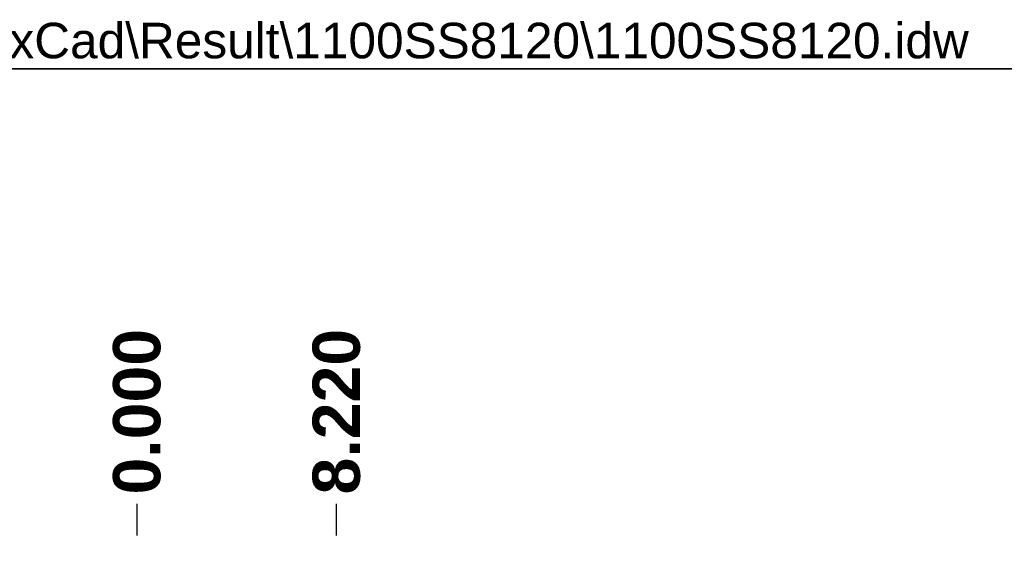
# Model space of a CAD drawing. Header units: inches. Extents: x 0 to 401, y -11 to 260.
# Tile 34 of 45: x 200 to 260, y 228 to 260. Entities that reach past the tile are written whole.
import ezdxf

# ---------------------------------------------------------------- set-up
doc = ezdxf.new("R2010")
doc.units = ezdxf.units.IN
doc.header["$LTSCALE"] = 24.054
doc.header["$MEASUREMENT"] = 0
doc.layers.get('0').update_dxf_attribs({"lineweight": 25})
for name, color, linetype, lineweight in [('Dimensions(ANSI)', 7, 'Continuous', 25), ('Sketch Geometry(ANSI)', 7, 'Continuous', 25), ('Symbols(ANSI)', 7, 'Continuous', 25)]:
    doc.layers.add(name, color=color, linetype=linetype, lineweight=lineweight)
doc.styles.add('Current-ANSI', font='arial.ttf')
doc.styles.add('Dimension-ANSI', font='arialbd.ttf')
doc.dimstyles.new('INCH-ANSI-VERTICAL', dxfattribs={"dimscale": 24.054, "dimtxt": 0.12, "dimasz": 0.098425, "dimexe": 0.04, "dimexo": 0.04, "dimgap": 0.031496, "dimtad": 0, "dimtih": 1, "dimtoh": 1, "dimdec": 3, "dimrnd": 1e-08, "dimzin": 0, "dimdsep": 46, "dimtxsty": 'Dimension-ANSI', "dimcen": 0.09, "dimdle": 0.312, "dimclrd": 179, "dimclre": 179, "dimclrt": 7, "dimadec": 1, "dimazin": 0, "dimtfac": 1, "dimtdec": 3, "dimtofl": 0, "dimtmove": 0, "dimatfit": 3, "dimfxl": 1, "dimtolj": 1, "dimtzin": 4, "dimlwd": 25, "dimlwe": 25, "dimarcsym": 0})

# ---------------------------------------------------------------- blocks, each defined once
blk = doc.blocks.new('*D15')
at = {"layer": 'Defpoints', "color": 0, "linetype": 'Continuous', "transparency": 16777216}
for p in [(207.555, 230.662), (207.555, 227.775), (207.555, 227.775)]:
    blk.add_point(p, dxfattribs=at)
at = {"layer": 'Dimensions(ANSI)', "color": 179, "linetype": 'Continuous', "lineweight": 25, "true_color": 0x262658, "transparency": 16777216}
blk.add_line((207.555, 228.737), (207.555, 230.662), dxfattribs=at)
at = {"layer": 'Dimensions(ANSI)', "color": 7, "linetype": 'Continuous', "lineweight": 25, "transparency": 16777216, "insert": (207.555, 236.28), "char_height": 2.8865, "attachment_point": 5, "rotation": 90, "style": 'Dimension-ANSI'}
blk.add_mtext('\\A1;0.000', dxfattribs=at)
blk = doc.blocks.new('*D16')
at = {"layer": 'Defpoints', "color": 0, "linetype": 'Continuous', "transparency": 16777216}
for p in [(219.723, 230.662), (207.555, 227.775), (219.723, 227.775)]:
    blk.add_point(p, dxfattribs=at)
at = {"layer": 'Dimensions(ANSI)', "color": 179, "linetype": 'Continuous', "lineweight": 25, "true_color": 0x262658, "transparency": 16777216}
blk.add_line((219.723, 228.737), (219.723, 230.662), dxfattribs=at)
at = {"layer": 'Dimensions(ANSI)', "color": 7, "linetype": 'Continuous', "lineweight": 25, "transparency": 16777216, "insert": (219.723, 236.283), "char_height": 2.8865, "attachment_point": 5, "rotation": 90, "style": 'Dimension-ANSI'}
blk.add_mtext('\\A1;8.220', dxfattribs=at)
blk = doc.blocks.new('Borders 8_EXM - B (Inch)')
at = {"layer": 'Sketch Geometry(ANSI)', "linetype": 'Continuous', "lineweight": 35}
blk.add_line((16.3979, 10.6915), (0.5229, 10.6915), dxfattribs=at)
at = {"layer": 'Symbols(ANSI)', "color": 7, "style": 'Current-ANSI'}
blk.add_attdef('FILENAME_AND_PATH_001', (6.1601, 10.7181), '', height=0.09, dxfattribs=at)

msp = doc.modelspace()

# ---------------------------------------------------------------- block references
at = {"xscale": 24.0539995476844, "yscale": 24.0539995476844, "zscale": 24.0539995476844}
msp.add_blockref('Borders 8_EXM - B (Inch)', (0, 0), dxfattribs=at).add_auto_attribs({'FILENAME_AND_PATH_001': 'C:\\Vault_Workspace\\Inventor_Dwg\\BoxCad\\Result\\1100SS8120\\1100SS8120.idw'})

# ---------------------------------------------------------------- dimensions: what is measured, and where the dimension line sits
at = {"layer": 'Dimensions(ANSI)', "color": 179, "linetype": 'Continuous', "lineweight": 25, "true_color": 0x262658}
for feature_location, offset, origin, picture, middle in [((207.5545543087, 227.7750583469), (0, 2.8864799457), (207.5545543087, 227.7750583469), '*D15', (207.5545543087, 236.2804810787)), ((219.7229, 227.7751), (0, 2.8865), (207.5546, 227.7751), '*D16', (219.7229, 236.2834))]:
    dim = msp.add_ordinate_dim(feature_location=feature_location, offset=offset, dtype=1, origin=origin, dimstyle='INCH-ANSI-VERTICAL', override={"dimgap": 0.031496, "dimtad": 0, "dimdec": 3, "dimlfac": 0.675525, "dimtol": 0, "dimlim": 0, "dimtp": 0, "dimtm": 0, "dimtdec": 3}, dxfattribs=at)
    dim.commit()
    dim.dimension.update_dxf_attribs({"geometry": picture, "text_midpoint": middle})

doc.saveas('drawing.dxf')
